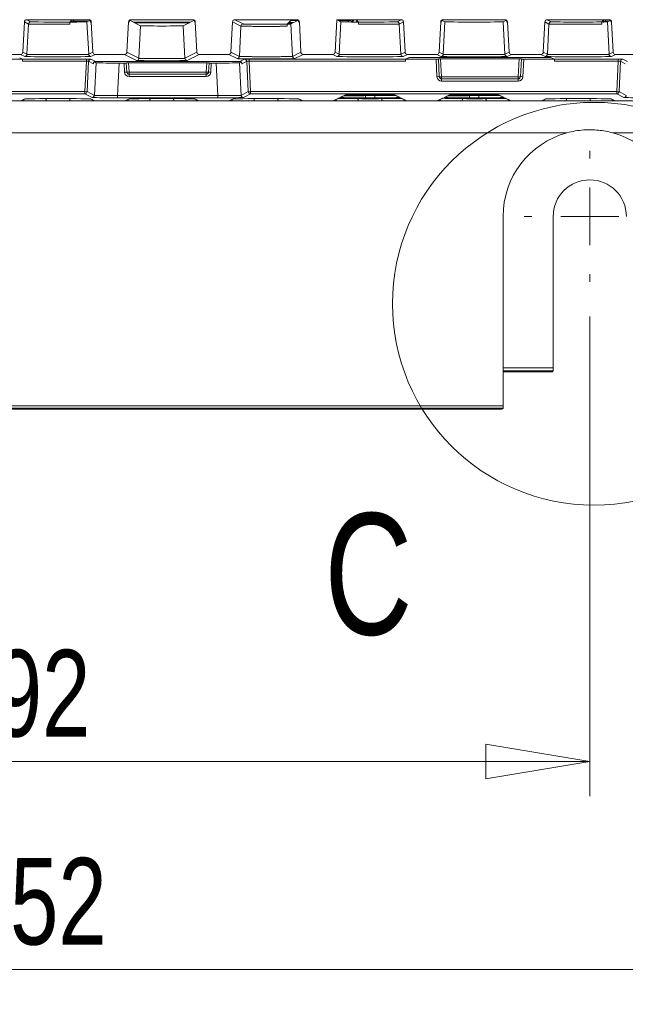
# Model space of a CAD drawing. Header units: millimetres. Extents: x 0 to 1260, y 0 to 891.
# Tile 19 of 93: x 233 to 285, y 401 to 486. Entities that reach past the tile are written whole.
import ezdxf

# ---------------------------------------------------------------- set-up
doc = ezdxf.new("R2010")
doc.units = ezdxf.units.MM
doc.header["$LTSCALE"] = 3
doc.styles.add('SLDTEXTSTYLE1', font='TXT', dxfattribs={"width": 0.75})
doc.dimstyles.new('SLDDIMSTYLE0', dxfattribs={"dimtxt": 7.5, "dimasz": 9, "dimexe": 0, "dimexo": 0.0625, "dimgap": 1.875, "dimtad": 1, "dimdec": 0, "dimrnd": 1e-09, "dimzin": 12, "dimdsep": 46, "dimtxsty": 'SLDTEXTSTYLE1', "dimblk1": 'CLOSED', "dimblk2": 'CLOSED', "dimsah": 1, "dimcen": 0.09, "dimadec": 0, "dimazin": 3, "dimtfac": 1, "dimtofl": 0, "dimtmove": 0, "dimatfit": 3, "dimldrblk": 'CLOSED', "dimfxl": 1, "dimfrac": 2, "dimtolj": 1, "dimtzin": 12, "dimarcsym": 0})

# ---------------------------------------------------------------- blocks, each defined once
blk = doc.blocks.new('_CLOSED')
at = {"color": 0, "linetype": 'ByBlock', "lineweight": -2}
for p, q in [((-1, 0.166667), (0, 0)), ((-1, 0.166667), (-1, -0.166667)), ((0, 0), (-1, -0.166667)), ((0, 0), (-1, 0))]:
    blk.add_line(p, q, dxfattribs=at)
blk = doc.blocks.new('_D_2')
at = {"color": 7, "linetype": 'Continuous', "lineweight": 0}
for p, q in [((190.3, 460.722), (190.3, 419.21)), ((282.3, 460.722), (282.3, 419.21)), ((190.3, 422.21), (282.3, 422.21))]:
    blk.add_line(p, q, dxfattribs=at)
at = {"color": 7, "linetype": 'Continuous', "lineweight": 0, "xscale": 9, "yscale": 9, "rotation": 180}
blk.add_blockref('_CLOSED', (190.3, 422.21, -1.661), dxfattribs=at)
at = {"color": 7, "linetype": 'Continuous', "lineweight": 0, "xscale": 9, "yscale": 9}
blk.add_blockref('_CLOSED', (282.3, 422.21, -1.661), dxfattribs=at)
at = {"color": 7, "linetype": 'Continuous', "lineweight": 0, "insert": (230.758, 431.878), "char_height": 7.5, "attachment_point": 1, "style": 'SLDTEXTSTYLE1'}
blk.add_mtext('92', dxfattribs=at)
blk = doc.blocks.new('_D_3')
at = {"color": 7, "linetype": 'Continuous', "lineweight": 0}
for p, q in [((160.143, 476.342), (160.143, 401.21)), ((312.456, 476.342), (312.456, 401.21)), ((160.143, 404.21), (312.456, 404.21))]:
    blk.add_line(p, q, dxfattribs=at)
at = {"color": 7, "linetype": 'Continuous', "lineweight": 0, "xscale": 9, "yscale": 9}
for p, rotation in [((160.143, 404.21, -1.661), 180.0000000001), ((312.456, 404.21, -1.661), 1e-10)]:
    blk.add_blockref('_CLOSED', p, dxfattribs=dict(at, rotation=rotation))
at = {"color": 7, "linetype": 'Continuous', "lineweight": 0, "insert": (227.987, 413.878), "char_height": 7.5, "attachment_point": 1, "style": 'SLDTEXTSTYLE1'}
blk.add_mtext('152', dxfattribs=at)
blk = doc.blocks.new('SW_CENTERMARKSYMBOL_1')
at = {"color": 0, "linetype": 'Continuous', "lineweight": 0}
for p, q in [((0, 5), (0, 5.663)), ((0, 0), (0, 2.5)), ((-5, 0), (-5.663, 0)), ((0, 0), (-2.5, 0)), ((0, 0), (0, -2.5)), ((0, 0), (2.5, 0)), ((5, 0), (5.663, 0)), ((0, -5), (0, -5.663))]:
    blk.add_line(p, q, dxfattribs=at)

msp = doc.modelspace()

# ---------------------------------------------------------------- linework, layer by layer
at = {"color": 7, "linetype": 'Continuous', "lineweight": 15}
for p, q in [((233.411, 486.216), (233.274, 483.595)), ((233.77, 486.032), (233.411, 486.216)), ((238.989, 486.406), (233.611, 486.406)), ((233.611, 486.406), (233.969, 486.221)), ((233.632, 483.411), (233.77, 486.032)), ((237.343, 486.176), (237.337, 486.209)), ((237.344, 486.204), (237.518, 486.378)), ((238.938, 486.38), (237.718, 486.38)), ((238.934, 486.28), (237.739, 486.291)), ((238.82, 486.221), (239.054, 486.342)), ((238.82, 486.221), (238.967, 483.411)), ((238.938, 486.38), (238.989, 486.406)), ((239.188, 486.216), (239.137, 486.19)), ((239.326, 483.595), (239.188, 486.216)), ((242.411, 486.216), (242.274, 483.595)), ((242.462, 486.19), (242.411, 486.216)), ((243.454, 485.875), (242.545, 486.342)), ((247.989, 486.406), (242.611, 486.406)), ((242.611, 486.406), (242.662, 486.38)), ((247.938, 486.38), (242.662, 486.38)), ((242.922, 486.148), (247.677, 486.148)), ((243.307, 483.065), (243.454, 485.875)), ((247.145, 485.875), (248.054, 486.342)), ((247.145, 485.875), (247.292, 483.065)), ((247.938, 486.38), (247.989, 486.406)), ((248.188, 486.216), (248.137, 486.19)), ((248.326, 483.595), (248.188, 486.216)), ((251.411, 486.216), (251.274, 483.595)), ((252.133, 485.845), (251.411, 486.216)), ((256.989, 486.406), (251.611, 486.406)), ((251.611, 486.406), (252.333, 486.035)), ((251.996, 483.224), (252.133, 485.845)), ((256.129, 486.029), (256.478, 486.378)), ((256.456, 486.035), (257.054, 486.342)), ((256.456, 486.035), (256.604, 483.224)), ((256.938, 486.38), (256.678, 486.38)), ((256.938, 486.38), (256.989, 486.406)), ((257.188, 486.216), (257.137, 486.19)), ((257.326, 483.595), (257.188, 486.216)), ((260.421, 486.406), (260.274, 483.595)), ((265.989, 486.406), (260.421, 486.406)), ((260.472, 486.38), (260.421, 486.406)), ((260.78, 486.221), (260.472, 486.38)), ((261.921, 486.38), (260.472, 486.38)), ((260.632, 483.411), (260.78, 486.221)), ((262.121, 486.378), (262.296, 486.203)), ((265.63, 486.221), (265.989, 486.406)), ((266.188, 486.216), (265.83, 486.032)), ((265.83, 486.032), (265.967, 483.411)), ((266.326, 483.595), (266.188, 486.216)), ((269.411, 486.216), (269.274, 483.595)), ((269.462, 486.19), (269.411, 486.216)), ((269.78, 486.221), (269.545, 486.342)), ((274.989, 486.406), (269.611, 486.406)), ((269.611, 486.406), (269.662, 486.38)), ((269.632, 483.411), (269.78, 486.221)), ((274.938, 486.38), (269.662, 486.38)), ((274.82, 486.221), (275.054, 486.342)), ((274.82, 486.221), (274.967, 483.411)), ((274.938, 486.38), (274.989, 486.406)), ((275.188, 486.216), (275.137, 486.19)), ((275.326, 483.595), (275.188, 486.216)), ((278.411, 486.216), (278.274, 483.595)), ((278.77, 486.032), (278.411, 486.216)), ((283.989, 486.406), (278.611, 486.406)), ((278.611, 486.406), (278.969, 486.221)), ((278.632, 483.411), (278.77, 486.032)), ((283.35, 486.135), (283.34, 486.192)), ((283.352, 486.212), (283.52, 486.38)), ((283.938, 486.38), (283.52, 486.38)), ((283.951, 486.289), (283.739, 486.291)), ((283.82, 486.221), (284.054, 486.342)), ((283.82, 486.221), (283.967, 483.411)), ((283.938, 486.38), (283.989, 486.406)), ((284.188, 486.216), (284.137, 486.19)), ((284.326, 483.595), (284.188, 486.216)), ((233.074, 483.406), (230.526, 483.406)), ((233.242, 482.996), (233.003, 483.116)), ((233.433, 483.221), (233.074, 483.406)), ((233.274, 483.595), (233.632, 483.411)), ((238.967, 483.411), (239.326, 483.595)), ((239.526, 483.406), (239.167, 483.221)), ((242.074, 483.406), (239.526, 483.406)), ((243.107, 482.875), (242.074, 483.406)), ((242.274, 483.595), (243.307, 483.065)), ((247.292, 483.065), (248.326, 483.595)), ((248.526, 483.406), (247.492, 482.875)), ((251.074, 483.406), (248.526, 483.406)), ((251.796, 483.035), (251.074, 483.406)), ((251.274, 483.595), (251.996, 483.224)), ((256.604, 483.224), (257.326, 483.595)), ((257.526, 483.406), (256.803, 483.035)), ((260.074, 483.406), (257.526, 483.406)), ((260.433, 483.221), (260.074, 483.406)), ((260.274, 483.595), (260.632, 483.411)), ((265.967, 483.411), (266.326, 483.595)), ((266.526, 483.406), (266.167, 483.221)), ((266.596, 483.116), (266.357, 482.996)), ((269.074, 483.406), (266.526, 483.406)), ((269.433, 483.221), (269.074, 483.406)), ((269.274, 483.595), (269.632, 483.411)), ((274.967, 483.411), (275.326, 483.595)), ((275.526, 483.406), (275.167, 483.221)), ((278.074, 483.406), (275.526, 483.406)), ((278.433, 483.221), (278.074, 483.406)), ((278.274, 483.595), (278.632, 483.411)), ((279.242, 482.996), (279.003, 483.116)), ((283.967, 483.411), (284.326, 483.595)), ((284.526, 483.406), (284.167, 483.221)), ((287.074, 483.406), (284.526, 483.406)), ((230.592, 482.995), (233.243, 482.995)), ((233.242, 482.996), (238.766, 482.996)), ((238.766, 482.807), (233.246, 482.807)), ((238.631, 480.181), (238.766, 482.807)), ((238.766, 482.996), (238.766, 482.807)), ((238.966, 482.803), (238.831, 480.181)), ((239.371, 482.595), (238.966, 482.803)), ((239.165, 482.993), (239.568, 482.786)), ((239.602, 482.671), (239.457, 482.746)), ((239.457, 479.859), (239.602, 482.671)), ((241.598, 482.654), (241.453, 479.841)), ((241.598, 482.654), (242.025, 482.654)), ((242.066, 481.874), (242.025, 482.654)), ((242.266, 481.874), (242.223, 482.679)), ((242.423, 482.68), (242.465, 481.874)), ((249.176, 482.68), (242.423, 482.68)), ((249.134, 481.874), (249.176, 482.68)), ((249.376, 482.679), (249.334, 481.874)), ((249.574, 482.654), (249.534, 481.874)), ((249.574, 482.654), (250.001, 482.654)), ((250.146, 479.841), (250.001, 482.654)), ((252.146, 482.748), (251.997, 482.671)), ((251.997, 482.671), (252.142, 479.859)), ((252.031, 482.786), (252.434, 482.993)), ((252.634, 482.803), (252.229, 482.595)), ((252.769, 480.181), (252.634, 482.803)), ((252.833, 482.996), (266.357, 482.996)), ((252.833, 482.807), (252.833, 482.996)), ((266.353, 482.807), (252.833, 482.807)), ((252.833, 482.807), (252.968, 480.181)), ((266.357, 482.995), (269.007, 482.995)), ((269.087, 481.474), (269.007, 482.995)), ((269.286, 481.474), (269.205, 483.019)), ((269.405, 483.021), (269.486, 481.474)), ((276.194, 483.021), (269.405, 483.021)), ((276.113, 481.474), (276.194, 483.021)), ((276.394, 483.019), (276.313, 481.474)), ((276.592, 482.995), (276.513, 481.474)), ((276.592, 482.995), (279.243, 482.995)), ((279.242, 482.996), (284.766, 482.996)), ((284.766, 482.807), (279.246, 482.807)), ((284.631, 480.181), (284.766, 482.807)), ((284.766, 482.996), (284.766, 482.807)), ((284.966, 482.803), (284.831, 480.181)), ((285.371, 482.595), (284.966, 482.803)), ((285.165, 482.993), (285.568, 482.786)), ((242.465, 481.874), (249.134, 481.874)), ((242.465, 481.874), (242.465, 481.684)), ((249.134, 481.684), (242.465, 481.684)), ((242.465, 481.684), (242.465, 481.495)), ((249.134, 481.495), (242.465, 481.495)), ((249.134, 481.874), (249.134, 481.684)), ((249.134, 481.684), (249.134, 481.495)), ((269.486, 481.474), (276.113, 481.474)), ((269.486, 481.474), (269.486, 481.284)), ((276.113, 481.474), (276.113, 481.284)), ((276.113, 481.284), (269.486, 481.284)), ((269.486, 481.284), (269.486, 481.095)), ((276.113, 481.095), (269.486, 481.095)), ((276.113, 481.284), (276.113, 481.095)), ((206.968, 480.181), (238.631, 480.181)), ((238.631, 479.992), (206.968, 479.992)), ((238.631, 479.992), (238.631, 480.181)), ((239.257, 479.67), (238.631, 479.992)), ((238.831, 480.181), (239.457, 479.859)), ((241.453, 479.651), (241.453, 479.841)), ((241.453, 479.841), (250.146, 479.841)), ((250.146, 479.651), (241.453, 479.651)), ((250.146, 479.651), (250.146, 479.841)), ((252.142, 479.859), (252.769, 480.181)), ((252.968, 479.992), (252.342, 479.67)), ((252.968, 480.181), (284.631, 480.181)), ((252.968, 479.992), (252.968, 480.181)), ((284.631, 479.992), (252.968, 479.992)), ((260.7, 479.671), (261.169, 479.899)), ((260.787, 479.691), (261.223, 479.903)), ((261.169, 479.899), (261.204, 479.902)), ((262.895, 479.841), (262.895, 479.651)), ((262.895, 479.841), (263.704, 479.841)), ((263.704, 479.651), (262.895, 479.651)), ((263.704, 479.841), (263.704, 479.651)), ((265.376, 479.903), (265.812, 479.691)), ((265.43, 479.899), (265.395, 479.902)), ((265.43, 479.899), (265.899, 479.671)), ((269.7, 479.671), (270.169, 479.899)), ((269.787, 479.691), (270.223, 479.903)), ((270.169, 479.899), (270.204, 479.902)), ((271.895, 479.841), (271.895, 479.651)), ((271.895, 479.841), (272.704, 479.841)), ((272.704, 479.651), (271.895, 479.651)), ((272.704, 479.841), (272.704, 479.651)), ((274.376, 479.903), (274.812, 479.691)), ((274.43, 479.899), (274.395, 479.902)), ((274.43, 479.899), (274.899, 479.671)), ((284.631, 479.992), (284.631, 480.181)), ((285.257, 479.67), (284.631, 479.992)), ((284.831, 480.181), (285.457, 479.859)), ((228.376, 479.385), (235.223, 479.385)), ((233.168, 479.412), (233.458, 479.553)), ((233.255, 479.431), (233.514, 479.557)), ((237.392, 479.385), (244.207, 479.385)), ((239.086, 479.557), (239.345, 479.431)), ((239.141, 479.553), (239.431, 479.411)), ((242.168, 479.411), (242.458, 479.553)), ((242.255, 479.431), (242.514, 479.557)), ((246.376, 479.385), (253.223, 479.385)), ((248.086, 479.557), (248.344, 479.431)), ((248.141, 479.553), (248.431, 479.412)), ((251.168, 479.412), (251.458, 479.553)), ((251.255, 479.431), (251.514, 479.557)), ((255.392, 479.385), (262.207, 479.385)), ((257.086, 479.557), (257.345, 479.431)), ((257.141, 479.553), (257.431, 479.411)), ((260.168, 479.411), (260.577, 479.611)), ((260.255, 479.431), (260.631, 479.615)), ((262.775, 479.63), (263.824, 479.63)), ((264.376, 479.385), (271.223, 479.385)), ((265.968, 479.615), (266.344, 479.431)), ((266.022, 479.611), (265.987, 479.614)), ((266.022, 479.611), (266.431, 479.412)), ((269.168, 479.412), (269.577, 479.611)), ((269.255, 479.431), (269.631, 479.615)), ((269.612, 479.614), (269.577, 479.611)), ((271.775, 479.63), (272.824, 479.63)), ((273.392, 479.385), (280.223, 479.385)), ((274.968, 479.615), (275.345, 479.431)), ((275.022, 479.611), (274.987, 479.614)), ((275.022, 479.611), (275.431, 479.411)), ((278.168, 479.412), (278.458, 479.553)), ((278.255, 479.431), (278.514, 479.557)), ((282.392, 479.385), (289.223, 479.385)), ((284.086, 479.557), (284.345, 479.431)), ((284.141, 479.553), (284.431, 479.411)), ((280.326, 476.62), (192.274, 476.62)), ((311.139, 476.62), (284.274, 476.62)), ((274.799, 469.384), (274.798, 453.001)), ((279.137, 469.384), (279.137, 456.282)), ((274.798, 455.947), (278.802, 455.947)), ((279.052, 455.949), (279.135, 456.032)), ((197.801, 453.001), (274.798, 453.001)), ((274.796, 452.802), (197.803, 452.802)), ((198.107, 452.697), (274.492, 452.697)), ((274.692, 452.698), (274.796, 452.802))]:
    msp.add_line(p, q, dxfattribs=at)
at = {"color": 8, "linetype": 'Continuous', "lineweight": 15}
for p, q in [((237.359, 486.197), (237.342, 486.202)), ((237.739, 486.291), (237.825, 486.204)), ((247.771, 486.197), (242.828, 486.197)), ((256.536, 486.076), (256.176, 486.076)), ((256.249, 486.149), (256.679, 486.149)), ((257.054, 486.342), (256.442, 486.342)), ((261.52, 486.342), (260.544, 486.342)), ((261.385, 486.208), (261.52, 486.342)), ((261.827, 486.204), (261.856, 486.38)), ((262.143, 486.356), (262.118, 486.202)), ((283.739, 486.291), (283.81, 486.22)), ((262.9, 479.917), (262.895, 479.841)), ((263.704, 479.841), (263.7, 479.917)), ((271.9, 479.917), (271.895, 479.841)), ((272.704, 479.841), (272.7, 479.917)), ((233.323, 479.403), (233.168, 479.412)), ((242.203, 479.407), (242.168, 479.411)), ((251.323, 479.403), (251.168, 479.412)), ((278.323, 479.403), (278.168, 479.412)), ((274.798, 456.282), (279.137, 456.282)), ((279.135, 456.032), (274.798, 456.032))]:
    msp.add_line(p, q, dxfattribs=at)
at = {"color": 7, "linetype": 'Continuous', "lineweight": 15, "flags": 128}
for points in [[(233.496, 479.557), (233.496, 479.557), (233.458, 479.553)], [(235.223, 479.385), (235.236, 479.389), (235.248, 479.4), (235.26, 479.418), (235.27, 479.441), (235.279, 479.469), (235.286, 479.502), (235.29, 479.538), (235.292, 479.575)], [(237.392, 479.385), (237.379, 479.389), (237.367, 479.4), (237.355, 479.418), (237.345, 479.441), (237.336, 479.469), (237.329, 479.502), (237.325, 479.538), (237.323, 479.575)], [(239.103, 479.557), (239.103, 479.557), (239.141, 479.553)], [(242.496, 479.557), (242.496, 479.557), (242.458, 479.553)], [(244.207, 479.385), (244.22, 479.389), (244.233, 479.4), (244.244, 479.418), (244.255, 479.441), (244.263, 479.469), (244.27, 479.502), (244.274, 479.538), (244.276, 479.575)], [(246.376, 479.385), (246.363, 479.389), (246.351, 479.4), (246.339, 479.418), (246.329, 479.441), (246.32, 479.469), (246.314, 479.502), (246.309, 479.538), (246.307, 479.575)], [(248.103, 479.557), (248.103, 479.557), (248.141, 479.553)], [(251.496, 479.557), (251.496, 479.557), (251.458, 479.553)], [(253.223, 479.385), (253.236, 479.389), (253.248, 479.4), (253.26, 479.418), (253.27, 479.441), (253.279, 479.469), (253.286, 479.502), (253.29, 479.538), (253.292, 479.575)], [(255.392, 479.385), (255.379, 479.389), (255.367, 479.4), (255.355, 479.418), (255.345, 479.441), (255.336, 479.469), (255.329, 479.502), (255.325, 479.538), (255.323, 479.575)], [(257.103, 479.557), (257.103, 479.557), (257.141, 479.553)], [(262.207, 479.385), (262.22, 479.389), (262.233, 479.4), (262.244, 479.418), (262.255, 479.441), (262.263, 479.469), (262.27, 479.502), (262.274, 479.538), (262.276, 479.575)], [(264.376, 479.385), (264.363, 479.389), (264.351, 479.4), (264.339, 479.418), (264.329, 479.441), (264.32, 479.469), (264.314, 479.502), (264.309, 479.538), (264.307, 479.575)], [(271.223, 479.385), (271.236, 479.389), (271.248, 479.4), (271.26, 479.418), (271.27, 479.441), (271.279, 479.469), (271.286, 479.502), (271.29, 479.538), (271.292, 479.575)], [(273.392, 479.385), (273.379, 479.389), (273.367, 479.4), (273.355, 479.418), (273.345, 479.441), (273.336, 479.469), (273.329, 479.502), (273.325, 479.538), (273.323, 479.575)], [(278.496, 479.557), (278.496, 479.557), (278.458, 479.553)], [(280.223, 479.385), (280.236, 479.389), (280.248, 479.4), (280.26, 479.418), (280.27, 479.441), (280.279, 479.469), (280.286, 479.502), (280.29, 479.538), (280.292, 479.575)], [(282.392, 479.385), (282.379, 479.389), (282.367, 479.4), (282.355, 479.418), (282.345, 479.441), (282.336, 479.469), (282.329, 479.502), (282.325, 479.538), (282.323, 479.575)], [(284.103, 479.557), (284.103, 479.557), (284.141, 479.553)]]:
    msp.add_lwpolyline(points, dxfattribs=at)
at = {"color": 7, "linetype": 'Continuous', "lineweight": 0}
msp.add_circle((282.664, 461.829), 17.425, dxfattribs=at)
at = {"color": 7, "linetype": 'Continuous', "lineweight": 15}
for centre, radius, start, end in [((233.969, 486.021), 0.2, 90.01287, 176.99355), ((252.333, 485.835), 0.2, 90.01287, 176.99355), ((265.63, 486.021), 0.2, 3.00645, 89.98713), ((278.969, 486.021), 0.2, 90.01287, 176.99355), ((233.433, 483.421), 0.2, 270.01287, 356.99355), ((239.167, 483.421), 0.2, 183.00645, 269.98713), ((243.107, 483.075), 0.2, 270.01287, 356.99355), ((247.492, 483.075), 0.2, 183.00645, 269.98713), ((251.796, 483.235), 0.2, 270.01287, 356.99355), ((256.803, 483.235), 0.2, 183.00645, 269.98713), ((260.433, 483.421), 0.2, 270.01287, 356.99355), ((266.167, 483.421), 0.2, 183.00645, 269.98713), ((269.433, 483.421), 0.2, 270.01287, 356.99355), ((275.167, 483.421), 0.2, 183.00645, 269.98713), ((278.433, 483.421), 0.2, 270.01287, 356.99355), ((284.167, 483.421), 0.2, 183.00645, 269.98713), ((239.165, 482.793), 0.2, 90.01287, 176.99355), ((252.434, 482.793), 0.2, 3.00645, 89.98713), ((285.165, 482.793), 0.2, 90.01287, 176.99355), ((242.166, 480.917), 0.962, 84.04331, 95.95669), ((242.465, 481.895), 0.4, 183, 270), ((242.365, 482.831), 0.962, 264.04331, 275.95669), ((242.465, 481.884), 0.2, 183, 270), ((249.234, 482.831), 0.962, 264.04331, 275.95669), ((249.134, 481.884), 0.2, 270, 357), ((249.134, 481.895), 0.4, 270, 357), ((249.434, 480.917), 0.962, 84.04331, 95.95669), ((269.187, 480.517), 0.962, 84.04331, 95.95669), ((269.486, 481.495), 0.4, 183, 270), ((269.386, 482.431), 0.962, 264.04331, 275.95669), ((269.486, 481.484), 0.2, 183, 270), ((276.213, 482.431), 0.962, 264.04331, 275.95669), ((276.113, 481.484), 0.2, 270, 357), ((276.113, 481.495), 0.4, 270, 357), ((276.413, 480.517), 0.962, 84.04331, 95.95669), ((238.731, 481.177), 1.001, 264.27739, 275.72261), ((238.631, 480.192), 0.2, 270.01287, 356.99355), ((239.257, 479.87), 0.2, 270.01287, 356.99355), ((252.342, 479.87), 0.2, 183.00645, 269.98713), ((252.869, 481.177), 1.001, 264.27739, 275.72261), ((252.969, 480.192), 0.2, 183.00645, 269.98713), ((260.7, 479.871), 0.2, 269.99068, 295.97495), ((269.7, 479.871), 0.2, 269.99068, 295.97495), ((284.731, 481.177), 1.001, 264.27739, 275.72261), ((284.631, 480.192), 0.2, 270.01287, 356.99355), ((285.257, 479.87), 0.2, 270.01287, 356.99355), ((260.577, 479.811), 0.2, 269.99068, 295.97495), ((282.3, 469.384), 7.501, 105.26001, 179.99564), ((282.3, 469.384), 7.501, 0.00436, 74.73999), ((282.3, 469.384), 3.163, 0, 180)]:
    msp.add_arc(centre, radius, start, end, dxfattribs=at)
at = {"color": 8, "linetype": 'Continuous', "lineweight": 15}
for centre, radius, start, end in [((237.739, 486.041), 0.25, 90.00498, 139.6088), ((261.52, 486.092), 0.25, 26.66214, 89.99486), ((283.739, 486.041), 0.25, 90.00495, 136.74338), ((265.899, 479.871), 0.2, 244.02505, 270.00932), ((274.899, 479.871), 0.2, 244.02505, 270.00932)]:
    msp.add_arc(centre, radius, start, end, dxfattribs=at)
at = {"color": 7, "linetype": 'Continuous', "lineweight": 15}
for centre, major_axis, ratio, start_param, end_param in [((233.611, 486.206), (0.178, -0.091), 0.999818, 2.045194, 3.56348), ((236.3, 486.222), (2.331, 0), 0.008727, 3.158589, 5.176933), ((236.3, 486.222), (2.52, 0), 0.008727, 5.138741, 6.266189), ((237.718, 486.378), (0.2, 0), 0.008727, 1.570796, 3.132866), ((238.938, 486.18), (-0.178, -0.091), 0.999818, 2.719706, 4.237992), ((238.989, 486.206), (-0.178, -0.091), 0.999818, 2.719706, 4.237992), ((242.611, 486.206), (0.178, -0.091), 0.999818, 2.045194, 3.56348), ((242.662, 486.18), (0.178, -0.091), 0.999818, 2.045194, 3.56348), ((245.3, 485.875), (1.846, 0), 0.008727, 3.158589, 6.266189), ((247.938, 486.18), (-0.178, -0.091), 0.999818, 2.719706, 4.237992), ((247.989, 486.206), (-0.178, -0.091), 0.999818, 2.719706, 4.237992), ((251.611, 486.206), (0.178, -0.091), 0.999818, 2.045194, 3.56348), ((254.3, 486.035), (1.967, 0), 0.008727, 3.158589, 5.906633), ((254.3, 486.035), (2.157, 0), 0.008727, 5.721583, 6.266189), ((256.678, 486.378), (0.2, 0), 0.008727, 1.570796, 3.132866), ((256.938, 486.18), (-0.178, -0.091), 0.999818, 2.719706, 4.237992), ((256.989, 486.206), (-0.178, -0.091), 0.999818, 2.719706, 4.237992), ((263.3, 486.222), (2.52, 0), 0.008727, 3.158589, 4.303468), ((261.921, 486.378), (0.2, 0), 0.008727, 0.008727, 1.570796), ((263.3, 486.222), (2.331, 0), 0.008727, 4.267034, 6.266189), ((265.989, 486.206), (-0.178, -0.091), 0.999818, 2.719706, 4.237992), ((269.611, 486.206), (0.178, -0.091), 0.999818, 2.045194, 3.56348), ((269.662, 486.18), (0.178, -0.091), 0.999818, 2.045194, 3.56348), ((272.3, 486.222), (2.52, 0), 0.008727, 3.158589, 6.266189), ((274.938, 486.18), (-0.178, -0.091), 0.999818, 2.719706, 4.237992), ((274.989, 486.206), (-0.178, -0.091), 0.999818, 2.719706, 4.237992), ((278.611, 486.206), (0.178, -0.091), 0.999818, 2.045194, 3.56348), ((281.3, 486.222), (2.331, 0), 0.008727, 3.158589, 5.789876), ((281.3, 486.222), (2.52, 0), 0.008727, 5.662006, 6.266189), ((283.938, 486.18), (-0.178, -0.091), 0.999818, 2.719706, 4.237992), ((283.989, 486.206), (-0.178, -0.091), 0.999818, 2.719706, 4.237992), ((233.074, 483.606), (-0.178, 0.091), 0.999818, 2.045194, 3.56348), ((236.3, 483.222), (2.867, 0), 0.008727, 3.158589, 6.266189), ((239.526, 483.606), (0.178, 0.091), 0.999818, 2.719706, 4.237992), ((242.074, 483.606), (-0.178, 0.091), 0.999818, 2.045194, 3.56348), ((248.526, 483.606), (0.178, 0.091), 0.999818, 2.719706, 4.237992), ((251.074, 483.606), (-0.178, 0.091), 0.999818, 2.045194, 3.56348), ((257.526, 483.606), (0.178, 0.091), 0.999818, 2.719706, 4.237992), ((260.074, 483.606), (-0.178, 0.091), 0.999818, 2.045194, 3.56348), ((263.3, 483.222), (2.867, 0), 0.008727, 3.158589, 6.266189), ((266.526, 483.606), (0.178, 0.091), 0.999818, 2.719706, 4.237992), ((272.8, 483.041), (11.483, 0), 0.008727, 1.111484, 2.030108), ((269.074, 483.606), (-0.178, 0.091), 0.999818, 2.045194, 3.56348), ((272.3, 483.222), (2.867, 0), 0.008727, 3.158589, 6.266189), ((275.526, 483.606), (0.178, 0.091), 0.999818, 2.719706, 4.237992), ((278.074, 483.606), (-0.178, 0.091), 0.999818, 2.045194, 3.56348), ((281.3, 483.222), (2.867, 0), 0.008727, 3.158589, 6.266189), ((284.526, 483.606), (0.178, 0.091), 0.999818, 2.719706, 4.237992), ((233.242, 482.796), (0, 0.2), 0.017455, 4.764749, 6.274459), ((238.765, 482.993), (0.401, 0), 0.008731, 0.017003, 1.567655), ((238.765, 482.793), (0.201, 0.01), 0.069039, 0.010305, 1.560956), ((245.8, 482.701), (11.562, 0), 0.008727, 1.001633, 2.13996), ((241.604, 482.672), (2.003, 0), 0.008731, 3.158596, 4.709247), ((242.024, 482.656), (0.2, 0), 0.008731, 4.715586, 6.283643), ((242.424, 482.679), (0.2, 0), 0.008731, 1.573993, 3.14205), ((245.3, 482.875), (2.193, 0), 0.008727, 3.158589, 6.266189), ((249.176, 482.679), (0.2, 0), 0.008731, 6.282728, 7.850785), ((249.575, 482.656), (0.2, 0), 0.008731, 3.141135, 4.709192), ((249.995, 482.672), (2.003, 0), 0.008731, 4.715531, 6.266182), ((254.3, 483.035), (2.504, 0), 0.008727, 3.158589, 6.266189), ((252.835, 482.993), (0.401, 0), 0.008731, 1.573938, 3.124589), ((252.835, 482.793), (0.201, -0.01), 0.069039, 1.580637, 3.131288), ((266.357, 482.796), (0, 0.2), 0.017455, 0.008727, 1.518436), ((269.006, 482.996), (0.2, 0), 0.008731, 4.715586, 6.283643), ((269.406, 483.019), (0.2, 0), 0.008731, 1.573993, 3.14205), ((276.194, 483.019), (0.2, 0), 0.008731, 6.282728, 7.850785), ((276.593, 482.996), (0.2, 0), 0.008731, 3.141135, 4.709192), ((279.242, 482.796), (0, 0.2), 0.017455, 4.764749, 6.274459), ((284.765, 482.993), (0.401, 0), 0.008731, 0.017003, 1.567655), ((284.765, 482.793), (0.201, 0.01), 0.069039, 0.010305, 1.560956), ((241.46, 479.67), (2.203, 0), 0.008731, 3.158596, 4.709247), ((241.46, 479.87), (2.003, 0.01), 0.014809, 3.158206, 4.708858), ((250.139, 479.87), (2.003, -0.01), 0.014809, 4.71592, 6.266572), ((250.139, 479.67), (2.203, 0), 0.008731, 4.715531, 6.266182), ((262.903, 479.67), (2.203, 0), 0.00873, 3.123674, 4.709136), ((262.78, 479.81), (2.003, 0.01), 0.00438, 1.57324, 2.640036), ((262.903, 479.87), (2.003, 0.011), 0.014806, 3.603319, 4.708733), ((263.3, 479.899), (2.131, 0), 0.008727, 0.017911, 3.123682), ((263.697, 479.87), (2.003, -0.011), 0.014806, 4.716045, 5.821459), ((263.697, 479.67), (2.203, 0), 0.00873, 4.715642, 6.301104), ((271.903, 479.67), (2.203, 0), 0.00873, 3.123674, 4.709136), ((271.78, 479.81), (2.003, 0.01), 0.00438, 1.57324, 2.640036), ((271.903, 479.87), (2.003, 0.011), 0.014806, 3.603319, 4.708733), ((272.3, 479.899), (2.131, 0), 0.008727, 0.017911, 3.123682), ((272.697, 479.87), (2.003, -0.011), 0.014806, 4.716045, 5.821459), ((272.697, 479.67), (2.203, 0), 0.00873, 4.715642, 6.301104), ((287.46, 479.67), (2.203, 0), 0.008731, 3.158596, 4.709247), ((236.3, 479.553), (2.842, 0), 0.008727, 0.017911, 3.123682), ((245.3, 479.553), (2.842, 0), 0.008727, 0.017911, 3.123682), ((254.3, 479.553), (2.842, 0), 0.008727, 0.017911, 3.123682), ((262.78, 479.61), (2.203, 0), 0.008723, 1.573039, 3.12369), ((263.82, 479.61), (2.203, 0), 0.008723, 0.017902, 1.568554), ((271.78, 479.61), (2.203, 0), 0.008723, 1.573039, 3.12369), ((272.82, 479.61), (2.203, 0), 0.008723, 0.017902, 1.568554), ((281.3, 479.553), (2.842, 0), 0.008727, 0.017911, 3.123682), ((278.802, 455.949), (0.25, 0), 0.008727, 4.712389, 6.274459), ((279.135, 456.282), (0, 0.25), 0.008727, 3.150319, 4.712389), ((274.492, 452.698), (0.2, 0), 0.008727, 4.712389, 6.274459), ((274.796, 453.002), (0, 0.2), 0.008727, 3.150319, 4.703662)]:
    msp.add_ellipse(centre, major_axis=major_axis, ratio=ratio, start_param=start_param, end_param=end_param, dxfattribs=at)
at = {"color": 8, "linetype": 'Continuous', "lineweight": 15}
for centre, major_axis, ratio, start_param, end_param in [((237.489, 486.541), (0, 0.5), 0.01245, 1.977614, 2.450039), ((237.739, 486.541), (-0.007, 0.25), 0.731506, 2.198621, 3.101532), ((261.52, 486.592), (0, 0.25), 0.017454, 3.150319, 3.693898), ((261.77, 486.592), (0, 0.5), 0.008727, 3.824048, 4.272699), ((283.489, 486.541), (0, 0.5), 0.01245, 1.977614, 2.450039), ((283.739, 486.541), (-0.007, 0.25), 0.731506, 2.183063, 3.101532)]:
    msp.add_ellipse(centre, major_axis=major_axis, ratio=ratio, start_param=start_param, end_param=end_param, dxfattribs=at)
at = {"color": 7, "linetype": 'Continuous', "lineweight": 15}
for points, knots in [([(237.342, 486.014), (237.28, 486.014), (237.157, 486.013), (236.965, 486.013), (236.769, 486.012), (236.569, 486.012), (236.365, 486.012), (236.157, 486.012), (235.949, 486.012), (235.74, 486.012), (235.533, 486.013), (235.331, 486.013), (235.138, 486.014), (234.954, 486.015), (234.777, 486.016), (234.611, 486.017), (234.459, 486.018), (234.319, 486.02), (234.192, 486.021), (234.081, 486.022), (233.986, 486.024), (233.908, 486.026), (233.846, 486.027), (233.789, 486.029), (233.777, 486.031), (233.77, 486.032)], [0, 0, 0, 0, 0.04, 0.080252, 0.120252, 0.160504, 0.201551, 0.242872, 0.28475, 0.326919, 0.370005, 0.413407, 0.455285, 0.497454, 0.54054, 0.583942, 0.625821, 0.667991, 0.711078, 0.754481, 0.796362, 0.838533, 0.881621, 0.925026, 1, 1, 1, 1]), ([(237.344, 486.204), (237.344, 486.201), (237.343, 486.195), (237.342, 486.153), (237.342, 486.094), (237.342, 486.043), (237.342, 486.017), (237.342, 486.014)], [0, 0, 0, 0, 0.257134, 0.514915, 0.753427, 0.966753, 1, 1, 1, 1]), ([(256.125, 485.837), (256.088, 485.836), (256.013, 485.835), (255.885, 485.834), (255.752, 485.833), (255.611, 485.832), (255.46, 485.831), (255.249, 485.83), (255.023, 485.83), (254.788, 485.829), (254.548, 485.829), (254.304, 485.829), (254.06, 485.829), (253.82, 485.829), (253.584, 485.83), (253.36, 485.83), (253.145, 485.831), (252.945, 485.832), (252.766, 485.834), (252.642, 485.835), (252.53, 485.836), (252.431, 485.837), (252.345, 485.838), (252.271, 485.84), (252.213, 485.841), (252.17, 485.842), (252.141, 485.844), (252.136, 485.845), (252.133, 485.845)], [0, 0, 0, 0, 0.0361716, 0.0726566, 0.1050823, 0.1377331, 0.1710941, 0.2047004, 0.2699572, 0.3030804, 0.3366866, 0.4019418, 0.4350641, 0.4686694, 0.533924, 0.5670461, 0.600651, 0.6659063, 0.6990287, 0.732634, 0.7650597, 0.7977104, 0.8310712, 0.8646774, 0.8978783, 0.9313209, 0.9655281, 1, 1, 1, 1]), ([(256.129, 486.029), (256.128, 486.025), (256.127, 486.02), (256.126, 485.977), (256.126, 485.939), (256.125, 485.894), (256.125, 485.86), (256.125, 485.84), (256.125, 485.837)], [0, 0, 0, 0, 0.456788, 0.622943, 0.789998, 0.884565, 0.980038, 1, 1, 1, 1]), ([(262.298, 486.014), (262.298, 486.035), (262.298, 486.077), (262.297, 486.132), (262.297, 486.175), (262.296, 486.199), (262.296, 486.202), (262.296, 486.203)], [0, 0, 0, 0, 0.199704, 0.399113, 0.606403, 0.831418, 1, 1, 1, 1]), ([(265.83, 486.032), (265.827, 486.031), (265.822, 486.03), (265.793, 486.029), (265.751, 486.027), (265.692, 486.026), (265.617, 486.024), (265.525, 486.023), (265.418, 486.021), (265.294, 486.02), (265.155, 486.018), (265.002, 486.017), (264.839, 486.016), (264.665, 486.015), (264.479, 486.014), (264.285, 486.014), (264.086, 486.013), (263.881, 486.012), (263.67, 486.012), (263.457, 486.012), (263.244, 486.012), (263.032, 486.012), (262.82, 486.012), (262.571, 486.013), (262.401, 486.013), (262.298, 486.014)], [0, 0, 0, 0, 0.040353, 0.080961, 0.121313, 0.161921, 0.20333, 0.245016, 0.287267, 0.329812, 0.373281, 0.417071, 0.459321, 0.501864, 0.545333, 0.589121, 0.63137, 0.673912, 0.717379, 0.761166, 0.803414, 0.845955, 0.889421, 0.933207, 1, 1, 1, 1]), ([(283.349, 486.02), (283.309, 486.02), (283.228, 486.019), (283.045, 486.018), (282.787, 486.016), (282.434, 486.014), (282.041, 486.013), (281.624, 486.012), (281.194, 486.012), (280.771, 486.012), (280.359, 486.013), (279.978, 486.015), (279.63, 486.017), (279.333, 486.019), (279.09, 486.022), (278.913, 486.025), (278.797, 486.029), (278.779, 486.031), (278.77, 486.032)], [0, 0, 0, 0, 0.031704, 0.063609, 0.127169, 0.192401, 0.258963, 0.327455, 0.394015, 0.462505, 0.529064, 0.597554, 0.664114, 0.732604, 0.799166, 0.867659, 0.932921, 1, 1, 1, 1]), ([(283.352, 486.212), (283.352, 486.208), (283.351, 486.202), (283.35, 486.156), (283.349, 486.116), (283.349, 486.068), (283.349, 486.036), (283.349, 486.02)], [0, 0, 0, 0, 0.441339, 0.614277, 0.788238, 0.895006, 1, 1, 1, 1]), ([(233.632, 483.411), (233.64, 483.41), (233.652, 483.408), (233.722, 483.405), (233.807, 483.402), (233.923, 483.4), (234.03, 483.398), (234.156, 483.396), (234.298, 483.395), (234.455, 483.393), (234.624, 483.392), (234.804, 483.391), (234.997, 483.39), (235.198, 483.389), (235.407, 483.388), (235.62, 483.387), (235.842, 483.387), (236.066, 483.386), (236.366, 483.386), (236.666, 483.387), (236.96, 483.387), (237.247, 483.388), (237.523, 483.389), (237.779, 483.391), (238.022, 483.392), (238.241, 483.394), (238.432, 483.396), (238.559, 483.398), (238.67, 483.4), (238.766, 483.402), (238.841, 483.404), (238.913, 483.406), (238.957, 483.409), (238.964, 483.41), (238.967, 483.411)], [0, 0, 0, 0, 0.048412, 0.072566, 0.121543, 0.146411, 0.173078, 0.199929, 0.227365, 0.255002, 0.281668, 0.308518, 0.335953, 0.36359, 0.390254, 0.417103, 0.444537, 0.472172, 0.498836, 0.553069, 0.580703, 0.607366, 0.661599, 0.689233, 0.715897, 0.77013, 0.797765, 0.82443, 0.85128, 0.878714, 0.90635, 0.929461, 0.976266, 1, 1, 1, 1]), ([(243.307, 483.065), (243.31, 483.064), (243.316, 483.063), (243.358, 483.06), (243.445, 483.058), (243.598, 483.055), (243.8, 483.052), (244.043, 483.05), (244.324, 483.048), (244.63, 483.047), (244.957, 483.046), (245.292, 483.046), (245.63, 483.046), (245.955, 483.047), (246.265, 483.048), (246.544, 483.05), (246.791, 483.052), (246.993, 483.055), (247.15, 483.058), (247.238, 483.06), (247.283, 483.063), (247.289, 483.064), (247.292, 483.065)], [0, 0, 0, 0, 0.032366, 0.065064, 0.118566, 0.173619, 0.22712, 0.282173, 0.335672, 0.390723, 0.44422, 0.499268, 0.552763, 0.607809, 0.661305, 0.716351, 0.769848, 0.824896, 0.878394, 0.933445, 0.966544, 1, 1, 1, 1]), ([(251.996, 483.224), (251.998, 483.224), (252.004, 483.223), (252.034, 483.221), (252.079, 483.219), (252.139, 483.217), (252.215, 483.215), (252.306, 483.214), (252.411, 483.212), (252.529, 483.211), (252.66, 483.209), (252.803, 483.208), (252.956, 483.207), (253.118, 483.206), (253.29, 483.205), (253.528, 483.204), (253.778, 483.204), (254.034, 483.203), (254.293, 483.203), (254.553, 483.203), (254.808, 483.204), (255.058, 483.204), (255.299, 483.205), (255.524, 483.206), (255.738, 483.208), (255.932, 483.209), (256.102, 483.211), (256.217, 483.213), (256.318, 483.214), (256.405, 483.216), (256.477, 483.218), (256.541, 483.22), (256.59, 483.222), (256.599, 483.224), (256.604, 483.224)], [0, 0, 0, 0, 0.027968, 0.05615, 0.082815, 0.109667, 0.137101, 0.164738, 0.191404, 0.218255, 0.24569, 0.273326, 0.299991, 0.326841, 0.354275, 0.38191, 0.435571, 0.462808, 0.490443, 0.544102, 0.571338, 0.598972, 0.652631, 0.679867, 0.707501, 0.761161, 0.788398, 0.816032, 0.842696, 0.869741, 0.896979, 0.924615, 0.962113, 1, 1, 1, 1]), ([(260.632, 483.411), (260.64, 483.41), (260.652, 483.408), (260.722, 483.405), (260.807, 483.402), (260.923, 483.4), (261.03, 483.398), (261.156, 483.396), (261.298, 483.395), (261.455, 483.393), (261.624, 483.392), (261.804, 483.391), (261.997, 483.39), (262.198, 483.389), (262.407, 483.388), (262.62, 483.387), (262.842, 483.387), (263.066, 483.386), (263.366, 483.386), (263.666, 483.387), (263.96, 483.387), (264.247, 483.388), (264.523, 483.389), (264.779, 483.391), (265.022, 483.392), (265.241, 483.394), (265.432, 483.396), (265.559, 483.398), (265.67, 483.4), (265.766, 483.402), (265.841, 483.404), (265.913, 483.406), (265.957, 483.409), (265.964, 483.41), (265.967, 483.411)], [0, 0, 0, 0, 0.048412, 0.072566, 0.121543, 0.146411, 0.173078, 0.199929, 0.227365, 0.255002, 0.281668, 0.308518, 0.335953, 0.36359, 0.390254, 0.417103, 0.444537, 0.472172, 0.498836, 0.553069, 0.580703, 0.607366, 0.661599, 0.689233, 0.715897, 0.77013, 0.797765, 0.82443, 0.85128, 0.878714, 0.90635, 0.929461, 0.976266, 1, 1, 1, 1]), ([(266.596, 483.116), (266.622, 483.118), (266.674, 483.122), (267.029, 483.127), (267.414, 483.13), (267.661, 483.131), (267.709, 483.131)], [0, 0, 0, 0, 0.308273, 0.616547, 0.92482, 1, 1, 1, 1]), ([(269.632, 483.411), (269.635, 483.41), (269.64, 483.409), (269.676, 483.407), (269.757, 483.403), (269.919, 483.4), (270.15, 483.396), (270.447, 483.393), (270.801, 483.391), (271.193, 483.388), (271.621, 483.387), (272.063, 483.386), (272.517, 483.386), (272.961, 483.387), (273.389, 483.388), (273.783, 483.39), (274.138, 483.393), (274.438, 483.396), (274.68, 483.4), (274.844, 483.404), (274.944, 483.407), (274.959, 483.41), (274.967, 483.411)], [0, 0, 0, 0, 0.024168, 0.048473, 0.096913, 0.146493, 0.199995, 0.255048, 0.308548, 0.3636, 0.417098, 0.472147, 0.525643, 0.580691, 0.634187, 0.689234, 0.74273, 0.797779, 0.851277, 0.906328, 0.952666, 1, 1, 1, 1]), ([(277.89, 483.131), (278.082, 483.13), (278.466, 483.128), (278.848, 483.123), (278.989, 483.119), (279.001, 483.116), (279.003, 483.116)], [0, 0, 0, 0, 0.308273, 0.616546, 0.924819, 1, 1, 1, 1]), ([(278.632, 483.411), (278.635, 483.41), (278.64, 483.409), (278.676, 483.407), (278.757, 483.403), (278.919, 483.4), (279.15, 483.396), (279.447, 483.393), (279.801, 483.391), (280.193, 483.388), (280.621, 483.387), (281.063, 483.386), (281.517, 483.386), (281.961, 483.387), (282.389, 483.388), (282.783, 483.39), (283.138, 483.393), (283.438, 483.396), (283.68, 483.4), (283.844, 483.404), (283.944, 483.407), (283.959, 483.41), (283.967, 483.411)], [0, 0, 0, 0, 0.024168, 0.048473, 0.096913, 0.146493, 0.199995, 0.255048, 0.308548, 0.3636, 0.417098, 0.472147, 0.525643, 0.580691, 0.634187, 0.689234, 0.74273, 0.797779, 0.851277, 0.906328, 0.952666, 1, 1, 1, 1]), ([(239.568, 482.786), (239.54, 482.782), (239.485, 482.775), (239.422, 482.726), (239.385, 482.668), (239.373, 482.623), (239.371, 482.6), (239.371, 482.595)], [0, 0, 0, 0, 0.307044, 0.582969, 0.783214, 0.960824, 1, 1, 1, 1]), ([(252.229, 482.595), (252.226, 482.615), (252.22, 482.656), (252.19, 482.708), (252.147, 482.751), (252.092, 482.78), (252.051, 482.784), (252.031, 482.786)], [0, 0, 0, 0, 0.182666, 0.36477, 0.560881, 0.788105, 1, 1, 1, 1]), ([(235.223, 479.385), (235.007, 479.386), (234.467, 479.388), (233.801, 479.394), (233.377, 479.4), (233.324, 479.403), (233.323, 479.403)], [0, 0, 0, 0, 0.247849, 0.620251, 0.991998, 1, 1, 1, 1]), ([(237.392, 479.385), (237.013, 479.382), (236.289, 479.374), (235.567, 479.382), (235.223, 479.385)], [0, 0, 0, 0, 0.522889, 1, 1, 1, 1]), ([(239.089, 479.399), (239.056, 479.398), (238.906, 479.395), (238.33, 479.39), (237.705, 479.387), (237.392, 479.385)], [0, 0, 0, 0, 0.120358, 0.560184, 1, 1, 1, 1]), ([(244.207, 479.385), (244.101, 479.386), (243.887, 479.387), (243.537, 479.388), (243.165, 479.391), (242.81, 479.394), (242.519, 479.398), (242.32, 479.402), (242.215, 479.405), (242.204, 479.407), (242.203, 479.407)], [0, 0, 0, 0, 0.10329, 0.207861, 0.363569, 0.523799, 0.679789, 0.840322, 0.996309, 1, 1, 1, 1]), ([(246.376, 479.385), (245.997, 479.382), (245.272, 479.374), (244.551, 479.382), (244.207, 479.385)], [0, 0, 0, 0, 0.523924, 1, 1, 1, 1]), ([(248.084, 479.399), (248.052, 479.399), (247.901, 479.395), (247.32, 479.39), (246.691, 479.387), (246.376, 479.385)], [0, 0, 0, 0, 0.118953, 0.559471, 1, 1, 1, 1]), ([(253.223, 479.385), (253.007, 479.386), (252.467, 479.388), (251.801, 479.394), (251.377, 479.4), (251.324, 479.403), (251.323, 479.403)], [0, 0, 0, 0, 0.247849, 0.620251, 0.991998, 1, 1, 1, 1]), ([(255.392, 479.385), (255.013, 479.382), (254.289, 479.374), (253.567, 479.382), (253.223, 479.385)], [0, 0, 0, 0, 0.522889, 1, 1, 1, 1]), ([(257.089, 479.399), (257.056, 479.398), (256.906, 479.395), (256.33, 479.39), (255.705, 479.387), (255.392, 479.385)], [0, 0, 0, 0, 0.120358, 0.560184, 1, 1, 1, 1]), ([(262.207, 479.385), (261.996, 479.386), (261.464, 479.388), (260.776, 479.394), (260.252, 479.402), (260.196, 479.408), (260.168, 479.411)], [0, 0, 0, 0, 0.179983, 0.452992, 0.726505, 1, 1, 1, 1]), ([(260.582, 479.59), (260.62, 479.59), (260.72, 479.587), (260.964, 479.584), (261.297, 479.58), (261.611, 479.578), (261.868, 479.577), (262.061, 479.576), (262.2, 479.575), (262.276, 479.575)], [0, 0, 0, 0, 0.129359, 0.333581, 0.531659, 0.73549, 0.816974, 0.898842, 1, 1, 1, 1]), ([(264.376, 479.385), (264.194, 479.384), (263.822, 479.381), (263.261, 479.376), (262.714, 479.381), (262.378, 479.384), (262.207, 479.385)], [0, 0, 0, 0, 0.25807, 0.524084, 0.759064, 1, 1, 1, 1]), ([(262.276, 479.575), (262.431, 479.574), (262.745, 479.571), (263.253, 479.565), (263.784, 479.57), (264.131, 479.573), (264.307, 479.575)], [0, 0, 0, 0, 0.234582, 0.475943, 0.733439, 1, 1, 1, 1]), ([(264.307, 479.575), (264.458, 479.576), (264.763, 479.577), (265.168, 479.579), (265.528, 479.583), (265.814, 479.586), (265.992, 479.589), (266.045, 479.591), (266.055, 479.592)], [0, 0, 0, 0, 0.190011, 0.385536, 0.575551, 0.771072, 0.961159, 1, 1, 1, 1]), ([(266.431, 479.412), (266.42, 479.41), (266.392, 479.404), (266.027, 479.397), (265.336, 479.389), (264.696, 479.387), (264.376, 479.385)], [0, 0, 0, 0, 0.180542, 0.453782, 0.726888, 1, 1, 1, 1]), ([(271.223, 479.385), (271.008, 479.386), (270.471, 479.388), (269.779, 479.394), (269.253, 479.402), (269.197, 479.409), (269.168, 479.412)], [0, 0, 0, 0, 0.181739, 0.454807, 0.727395, 1, 1, 1, 1]), ([(269.796, 479.587), (269.852, 479.586), (270.051, 479.582), (270.533, 479.579), (271.008, 479.576), (271.212, 479.575), (271.292, 479.575)], [0, 0, 0, 0, 0.191072, 0.676476, 0.873851, 1, 1, 1, 1]), ([(273.392, 479.385), (273.21, 479.384), (272.839, 479.381), (272.278, 479.376), (271.731, 479.381), (271.394, 479.384), (271.223, 479.385)], [0, 0, 0, 0, 0.257553, 0.523052, 0.758543, 1, 1, 1, 1]), ([(271.292, 479.575), (271.447, 479.574), (271.762, 479.571), (272.27, 479.565), (272.801, 479.57), (273.147, 479.573), (273.323, 479.575)], [0, 0, 0, 0, 0.23514, 0.477061, 0.734007, 1, 1, 1, 1]), ([(273.323, 479.575), (273.617, 479.576), (274.206, 479.579), (274.802, 479.585), (274.968, 479.59), (275.032, 479.592)], [0, 0, 0, 0, 0.382898, 0.765791, 1, 1, 1, 1]), ([(275.089, 479.399), (275.056, 479.398), (274.906, 479.395), (274.33, 479.39), (273.705, 479.387), (273.392, 479.385)], [0, 0, 0, 0, 0.120358, 0.560184, 1, 1, 1, 1]), ([(280.223, 479.385), (280.007, 479.386), (279.467, 479.388), (278.801, 479.394), (278.377, 479.4), (278.324, 479.403), (278.323, 479.403)], [0, 0, 0, 0, 0.247849, 0.620251, 0.991998, 1, 1, 1, 1]), ([(282.392, 479.385), (282.013, 479.382), (281.289, 479.374), (280.567, 479.382), (280.223, 479.385)], [0, 0, 0, 0, 0.522889, 1, 1, 1, 1]), ([(284.431, 479.411), (284.42, 479.409), (284.392, 479.404), (284.03, 479.397), (283.345, 479.389), (282.71, 479.387), (282.392, 479.385)], [0, 0, 0, 0, 0.181393, 0.454201, 0.727103, 1, 1, 1, 1]), ([(284.274, 476.62), (284.073, 476.67), (283.67, 476.769), (283.047, 476.855), (282.413, 476.893), (281.742, 476.873), (281.041, 476.793), (280.565, 476.678), (280.326, 476.62)], [0, 0, 0, 0, 0.155289, 0.311657, 0.471404, 0.632331, 0.815283, 1, 1, 1, 1])]:
    msp.add_open_spline(points, degree=3, knots=knots, dxfattribs=at)
at = {"color": 8, "linetype": 'Continuous', "lineweight": 15}
for points, knots in [([(239.431, 479.411), (239.425, 479.409), (239.411, 479.405), (239.199, 479.401), (239.089, 479.399)], [0, 0, 0, 0, 0.477951, 1, 1, 1, 1]), ([(248.431, 479.412), (248.424, 479.41), (248.41, 479.405), (248.196, 479.401), (248.084, 479.399)], [0, 0, 0, 0, 0.475066, 1, 1, 1, 1]), ([(257.431, 479.411), (257.425, 479.409), (257.411, 479.405), (257.199, 479.401), (257.089, 479.399)], [0, 0, 0, 0, 0.477951, 1, 1, 1, 1]), ([(275.431, 479.411), (275.425, 479.409), (275.411, 479.405), (275.199, 479.401), (275.089, 479.399)], [0, 0, 0, 0, 0.477951, 1, 1, 1, 1])]:
    msp.add_open_spline(points, degree=3, knots=knots, dxfattribs=at)

# ---------------------------------------------------------------- block references
at = {"color": 7, "linetype": 'Continuous', "lineweight": 0}
msp.add_blockref('SW_CENTERMARKSYMBOL_1', (282.3, 469.384), dxfattribs=at)

# ---------------------------------------------------------------- texts
at = {"color": 7, "linetype": 'Continuous', "lineweight": 0, "insert": (259.353, 443.698), "char_height": 10.5, "attachment_point": 1, "style": 'SLDTEXTSTYLE1'}
msp.add_mtext('C', dxfattribs=at)

# ---------------------------------------------------------------- dimensions: what is measured, and where the dimension line sits
at = {"color": 7, "linetype": 'Continuous', "lineweight": 0}
dim = msp.add_linear_dim(base=(312.456, 404.21), p1=(160.143, 479.342), p2=(312.456, 479.342), angle=0, dimstyle='SLDDIMSTYLE0', dxfattribs=at)
dim.commit()
dim.dimension.update_dxf_attribs({"geometry": '_D_3', "text_midpoint": (236.3, 404.21), "dimtype": 160})
dim = msp.add_linear_dim(base=(282.3, 422.21), p1=(190.3, 463.722), p2=(282.3, 463.722), dimstyle='SLDDIMSTYLE0', dxfattribs=at)
dim.commit()
dim.dimension.update_dxf_attribs({"geometry": '_D_2', "text_midpoint": (236.3, 422.21), "dimtype": 160})

doc.saveas('drawing.dxf')
